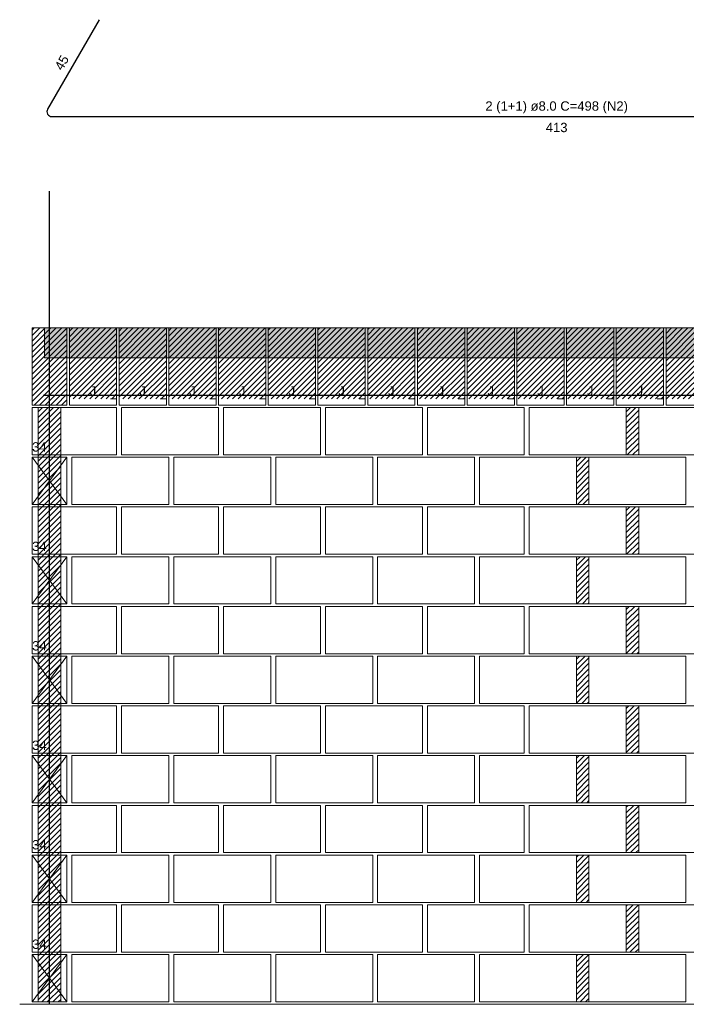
# Model space of a CAD drawing. Header units: millimetres. Extents: x 337 to 624, y -381 to -65.
# Tile 100 of 139: x 371 to 381, y -111 to -95. Entities that reach past the tile are written whole.
import ezdxf

# ---------------------------------------------------------------- set-up
doc = ezdxf.new("R2010")
doc.units = ezdxf.units.MM
doc.header["$MEASUREMENT"] = 0
doc.linetypes.add('DOT', pattern=[6.35, 0, -6.35])
for name, color, linetype, lineweight in [('Armadura', 7, 'Continuous', 30), ('Descrição da armadura', 7, 'Continuous', 5), ('PA-Ajustes', 8, 'Continuous', 5), ('PA-Graute', 8, 'Continuous', 0), ('PA-Lajes', 7, 'Continuous', 13), ('PA-Piso', 7, 'Continuous', 20), ('PE-Contrafiamento L', 1, 'Continuous', 13), ('PE-Contrafiamento T', 1, 'Continuous', 5), ('PE-Inteiro', 7, 'Continuous', 5), ('PE-Meio canaleta J alto', 5, 'Continuous', 5), ('Textos armaduras', 7, 'Continuous', 5)]:
    doc.layers.add(name, color=color, linetype=linetype, lineweight=lineweight)
doc.styles.add('Arial', font='arial.ttf')
pattern_1 = [(45, (399.4423, -272.3229), (-0.044194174, 0.044194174), [])]

msp = doc.modelspace()

# ---------------------------------------------------------------- hatches: boundary and pattern name
at = {"layer": 'PA-Ajustes', "linetype": 'Continuous'}
h = msp.add_hatch(dxfattribs=at)
h.set_pattern_fill('ANSI31', color=8, scale=0.5, style=0)
h.set_pattern_definition(pattern_1)
h.paths.add_polyline_path([(370.7823, -100.2177), (371.3423, -100.2177), (371.3423, -101.4577), (370.7823, -101.4577)])
h = msp.add_hatch(dxfattribs=at)
h.set_pattern_fill('ANSI31', color=8, scale=0.5, style=0)
h.set_pattern_definition(pattern_1)
h.paths.add_polyline_path([(380.3423, -101.4977), (380.3423, -102.2577), (380.5427, -102.2577), (380.5427, -101.4977)])
h = msp.add_hatch(dxfattribs=at)
h.set_pattern_fill('ANSI31', color=8, scale=0.5, style=0)
h.set_pattern_definition(pattern_1)
h.paths.add_polyline_path([(379.5423, -102.2977), (379.5423, -103.0577), (379.7427, -103.0577), (379.7427, -102.2977)])
h = msp.add_hatch(dxfattribs=at)
h.set_pattern_fill('ANSI31', color=8, scale=0.5, style=0)
h.set_pattern_definition(pattern_1)
h.paths.add_polyline_path([(380.3423, -103.0977), (380.3423, -103.8577), (380.5427, -103.8577), (380.5427, -103.0977)])
h = msp.add_hatch(dxfattribs=at)
h.set_pattern_fill('ANSI31', color=8, scale=0.5, style=0)
h.set_pattern_definition(pattern_1)
h.paths.add_polyline_path([(379.5423, -103.8977), (379.5423, -104.6577), (379.7427, -104.6577), (379.7427, -103.8977)])
h = msp.add_hatch(dxfattribs=at)
h.set_pattern_fill('ANSI31', color=8, scale=0.5, style=0)
h.set_pattern_definition(pattern_1)
h.paths.add_polyline_path([(380.3423, -104.6977), (380.3423, -105.4577), (380.5427, -105.4577), (380.5427, -104.6977)])
h = msp.add_hatch(dxfattribs=at)
h.set_pattern_fill('ANSI31', color=8, scale=0.5, style=0)
h.set_pattern_definition(pattern_1)
h.paths.add_polyline_path([(379.5423, -105.4977), (379.5423, -106.2577), (379.7427, -106.2577), (379.7427, -105.4977)])
h = msp.add_hatch(dxfattribs=at)
h.set_pattern_fill('ANSI31', color=8, scale=0.5, style=0)
h.set_pattern_definition(pattern_1)
h.paths.add_polyline_path([(380.3423, -106.2977), (380.3423, -107.0577), (380.5427, -107.0577), (380.5427, -106.2977)])
h = msp.add_hatch(dxfattribs=at)
h.set_pattern_fill('ANSI31', color=8, scale=0.5, style=0)
h.set_pattern_definition(pattern_1)
h.paths.add_polyline_path([(379.5423, -107.0977), (379.5423, -107.8577), (379.7427, -107.8577), (379.7427, -107.0977)])
h = msp.add_hatch(dxfattribs=at)
h.set_pattern_fill('ANSI31', color=8, scale=0.5, style=0)
h.set_pattern_definition(pattern_1)
h.paths.add_polyline_path([(380.3423, -107.8977), (380.3423, -108.6577), (380.5427, -108.6577), (380.5427, -107.8977)])
h = msp.add_hatch(dxfattribs=at)
h.set_pattern_fill('ANSI31', color=8, scale=0.5, style=0)
h.set_pattern_definition(pattern_1)
h.paths.add_polyline_path([(379.5423, -108.6977), (379.5423, -109.4577), (379.7427, -109.4577), (379.7427, -108.6977)])
h = msp.add_hatch(dxfattribs=at)
h.set_pattern_fill('ANSI31', color=8, scale=0.5, style=0)
h.set_pattern_definition(pattern_1)
h.paths.add_polyline_path([(380.3423, -109.4977), (380.3423, -110.2577), (380.5427, -110.2577), (380.5427, -109.4977)])
h = msp.add_hatch(dxfattribs=at)
h.set_pattern_fill('ANSI31', color=8, scale=0.5, style=0)
h.set_pattern_definition(pattern_1)
h.paths.add_polyline_path([(379.5423, -110.2977), (379.5423, -111.0577), (379.7427, -111.0577), (379.7427, -110.2977)])
at = {"layer": 'PA-Graute', "linetype": 'Continuous'}
h = msp.add_hatch(dxfattribs=at)
h.set_pattern_fill('ANSI31', color=8, scale=0.5, style=0)
h.set_pattern_definition(pattern_1)
h.paths.add_polyline_path([(371.3823, -100.2177), (372.1423, -100.2177), (372.1423, -101.3577), (371.3823, -101.3577)])
h = msp.add_hatch(dxfattribs=at)
h.set_pattern_fill('ANSI31', color=8, scale=0.5, style=0)
h.set_pattern_definition(pattern_1)
h.paths.add_polyline_path([(372.1823, -100.2177), (372.9423, -100.2177), (372.9423, -101.3577), (372.1823, -101.3577)])
h = msp.add_hatch(dxfattribs=at)
h.set_pattern_fill('ANSI31', color=8, scale=0.5, style=0)
h.set_pattern_definition(pattern_1)
h.paths.add_polyline_path([(372.9823, -100.2177), (373.7423, -100.2177), (373.7423, -101.3577), (372.9823, -101.3577)])
h = msp.add_hatch(dxfattribs=at)
h.set_pattern_fill('ANSI31', color=8, scale=0.5, style=0)
h.set_pattern_definition(pattern_1)
h.paths.add_polyline_path([(373.7823, -100.2177), (374.5423, -100.2177), (374.5423, -101.3577), (373.7823, -101.3577)])
h = msp.add_hatch(dxfattribs=at)
h.set_pattern_fill('ANSI31', color=8, scale=0.5, style=0)
h.set_pattern_definition(pattern_1)
h.paths.add_polyline_path([(374.5823, -100.2177), (375.3423, -100.2177), (375.3423, -101.3577), (374.5823, -101.3577)])
h = msp.add_hatch(dxfattribs=at)
h.set_pattern_fill('ANSI31', color=8, scale=0.5, style=0)
h.set_pattern_definition(pattern_1)
h.paths.add_polyline_path([(375.3823, -100.2177), (376.1423, -100.2177), (376.1423, -101.3577), (375.3823, -101.3577)])
h = msp.add_hatch(dxfattribs=at)
h.set_pattern_fill('ANSI31', color=8, scale=0.5, style=0)
h.set_pattern_definition(pattern_1)
h.paths.add_polyline_path([(376.1823, -100.2177), (376.9423, -100.2177), (376.9423, -101.3577), (376.1823, -101.3577)])
h = msp.add_hatch(dxfattribs=at)
h.set_pattern_fill('ANSI31', color=8, scale=0.5, style=0)
h.set_pattern_definition(pattern_1)
h.paths.add_polyline_path([(376.9823, -100.2177), (377.7423, -100.2177), (377.7423, -101.3577), (376.9823, -101.3577)])
h = msp.add_hatch(dxfattribs=at)
h.set_pattern_fill('ANSI31', color=8, scale=0.5, style=0)
h.set_pattern_definition(pattern_1)
h.paths.add_polyline_path([(377.7823, -100.2177), (378.5423, -100.2177), (378.5423, -101.3577), (377.7823, -101.3577)])
h = msp.add_hatch(dxfattribs=at)
h.set_pattern_fill('ANSI31', color=8, scale=0.5, style=0)
h.set_pattern_definition(pattern_1)
h.paths.add_polyline_path([(378.5823, -100.2177), (379.3423, -100.2177), (379.3423, -101.3577), (378.5823, -101.3577)])
h = msp.add_hatch(dxfattribs=at)
h.set_pattern_fill('ANSI31', color=8, scale=0.5, style=0)
h.set_pattern_definition(pattern_1)
h.paths.add_polyline_path([(379.3823, -100.2177), (380.1423, -100.2177), (380.1423, -101.3577), (379.3823, -101.3577)])
h = msp.add_hatch(dxfattribs=at)
h.set_pattern_fill('ANSI31', color=8, scale=0.5, style=0)
h.set_pattern_definition(pattern_1)
h.paths.add_polyline_path([(380.1823, -100.2177), (380.9423, -100.2177), (380.9423, -101.3577), (380.1823, -101.3577)])
h = msp.add_hatch(dxfattribs=at)
h.set_pattern_fill('ANSI31', color=8, scale=0.5, style=0)
h.set_pattern_definition(pattern_1)
h.paths.add_polyline_path([(380.9823, -100.2177), (381.7423, -100.2177), (381.7423, -101.3577), (380.9823, -101.3577)])
h = msp.add_hatch(dxfattribs=at)
h.set_pattern_fill('ANSI31', color=8, scale=0.5, style=0)
h.set_pattern_definition(pattern_1)
h.paths.add_polyline_path([(370.8823, -101.4977), (371.2423, -101.4977), (371.2423, -111.0577), (370.8823, -111.0577)])
at = {"layer": 'PA-Lajes', "linetype": 'Continuous'}
h = msp.add_hatch(dxfattribs=at)
h.set_pattern_fill('AR-CONC', scale=0.05, style=0)
h.set_pattern_definition([(50, (399.4423, -272.3229), (0.3586301, -0.03137607), [0.0375, -0.4125]), (355, (399.4423, -272.3229), (-0.0693757, 0.3760961), [0.03, -0.33]), (100.4514, (399.4722, -272.3255), (0.2892547, 0.3447198), [0.0318701, -0.35057106]), (46.1842, (399.4423, -272.2229), (0.5336205, -0.0827595), [0.05625, -0.61875]), (96.6356, (399.48677, -272.2298), (0.4673314, 0.487059), [0.0478051, -0.5258565]), (351.1842, (399.4423, -272.2229), (0.467331, 0.4870593), [0.045, -0.495]), (21, (399.4923, -272.2479), (0.29845353, -0.20130945), [0.0375, -0.4125]), (326, (399.4923, -272.2479), (0.1216577, 0.362575), [0.03, -0.33]), (71.4514, (399.51717, -272.26468), (0.4201113, 0.16126525), [0.0318701, -0.35057106]), (37.5, (399.4423, -272.3229), (0.00607993, 0.16644693), [0, -0.326, 0, -0.335, 0, -0.33125]), (7.5, (399.4423, -272.3229), (0.13153477, 0.19720586), [0, -0.191, 0, -0.3185, 0, -0.12625]), (327.5, (399.3308, -272.3229), (0.26691122, -0.01127744), [0, -0.125, 0, -0.39, 0, -0.5175]), (317.5, (399.2808, -272.3229), (0.2915931, 0.0500525), [0, -0.1625, 0, -0.259, 0, -0.3675])])
h.paths.add_polyline_path([(370.9823, -100.6977), (387.4627, -100.6977), (387.4627, -100.2177), (370.9823, -100.2177)])

# ---------------------------------------------------------------- linework, layer by layer
at = {"layer": 'Armadura'}
for p, q in [((371.8623, -95.2589), (371.0316, -96.6977)), ((371.1009, -96.8177), (387.4365, -96.8177)), ((370.9623, -101.2977), (387.4827, -101.2977))]:
    msp.add_line(p, q, dxfattribs=at)
msp.add_lwpolyline([(371.0623, -111.0977), (371.0623, -98.0177)], dxfattribs=at)
msp.add_arc((371.1009, -96.7377), 0.08, 150, 270, dxfattribs=at)
at = {"layer": 'PA-Ajustes', "linetype": 'Continuous'}
for points in [[(370.7823, -100.2177), (371.3423, -100.2177), (371.3423, -101.4577), (370.7823, -101.4577)], [(380.3423, -101.4977), (380.3423, -102.2577), (380.5427, -102.2577), (380.5427, -101.4977)], [(379.5423, -102.2977), (379.5423, -103.0577), (379.7427, -103.0577), (379.7427, -102.2977)], [(380.3423, -103.0977), (380.3423, -103.8577), (380.5427, -103.8577), (380.5427, -103.0977)], [(379.5423, -103.8977), (379.5423, -104.6577), (379.7427, -104.6577), (379.7427, -103.8977)], [(380.3423, -104.6977), (380.3423, -105.4577), (380.5427, -105.4577), (380.5427, -104.6977)], [(379.5423, -105.4977), (379.5423, -106.2577), (379.7427, -106.2577), (379.7427, -105.4977)], [(380.3423, -106.2977), (380.3423, -107.0577), (380.5427, -107.0577), (380.5427, -106.2977)], [(379.5423, -107.0977), (379.5423, -107.8577), (379.7427, -107.8577), (379.7427, -107.0977)], [(380.3423, -107.8977), (380.3423, -108.6577), (380.5427, -108.6577), (380.5427, -107.8977)], [(379.5423, -108.6977), (379.5423, -109.4577), (379.7427, -109.4577), (379.7427, -108.6977)], [(380.3423, -109.4977), (380.3423, -110.2577), (380.5427, -110.2577), (380.5427, -109.4977)], [(379.5423, -110.2977), (379.5423, -111.0577), (379.7427, -111.0577), (379.7427, -110.2977)]]:
    msp.add_lwpolyline(points, close=True, dxfattribs=at)
at = {"layer": 'PA-Graute', "color": 8, "linetype": 'Continuous'}
msp.add_lwpolyline([(370.8823, -101.4977), (371.2423, -101.4977), (371.2423, -111.0577), (370.8823, -111.0577)], close=True, dxfattribs=at)
at = {"layer": 'PA-Lajes'}
msp.add_lwpolyline([(370.9823, -100.6977), (387.4627, -100.6977), (387.4627, -100.2177), (370.9823, -100.2177)], close=True, dxfattribs=at)
at = {"layer": 'PA-Piso'}
msp.add_line((370.5823, -111.0977), (388.4227, -111.0977), dxfattribs=at)
at = {"layer": 'PE-Contrafiamento L', "linetype": 'Continuous'}
for p, q in [((370.7823, -101.4977), (372.1423, -101.4977)), ((370.7823, -102.2577), (370.7823, -101.4977)), ((372.1423, -101.4977), (372.1423, -102.2577)), ((372.1423, -102.2577), (370.7823, -102.2577)), ((370.7823, -103.0977), (372.1423, -103.0977)), ((370.7823, -103.8577), (370.7823, -103.0977)), ((372.1423, -103.0977), (372.1423, -103.8577)), ((372.1423, -103.8577), (370.7823, -103.8577)), ((370.7823, -104.6977), (372.1423, -104.6977)), ((370.7823, -105.4577), (370.7823, -104.6977)), ((372.1423, -104.6977), (372.1423, -105.4577)), ((372.1423, -105.4577), (370.7823, -105.4577)), ((370.7823, -106.2977), (372.1423, -106.2977)), ((370.7823, -107.0577), (370.7823, -106.2977)), ((372.1423, -106.2977), (372.1423, -107.0577)), ((372.1423, -107.0577), (370.7823, -107.0577)), ((370.7823, -107.8977), (372.1423, -107.8977)), ((370.7823, -108.6577), (370.7823, -107.8977)), ((372.1423, -107.8977), (372.1423, -108.6577)), ((372.1423, -108.6577), (370.7823, -108.6577)), ((370.7823, -109.4977), (372.1423, -109.4977)), ((370.7823, -110.2577), (370.7823, -109.4977)), ((372.1423, -109.4977), (372.1423, -110.2577)), ((372.1423, -110.2577), (370.7823, -110.2577))]:
    msp.add_line(p, q, dxfattribs=at)
at = {"layer": 'PE-Contrafiamento T', "linetype": 'Continuous'}
for p, q in [((370.7823, -103.0577), (370.7823, -102.2977)), ((370.7823, -102.2977), (371.3423, -102.2977)), ((371.3423, -102.2977), (370.7823, -103.0577)), ((371.3423, -103.0577), (370.7823, -102.2977)), ((370.7823, -102.2977), (371.3423, -102.2977)), ((371.3423, -102.2977), (371.3423, -103.0577)), ((371.3423, -103.0577), (370.7823, -103.0577)), ((370.7823, -103.0577), (371.3423, -103.0577)), ((370.7823, -104.6577), (370.7823, -103.8977)), ((370.7823, -103.8977), (371.3423, -103.8977)), ((371.3423, -103.8977), (370.7823, -104.6577)), ((371.3423, -104.6577), (370.7823, -103.8977)), ((370.7823, -103.8977), (371.3423, -103.8977)), ((371.3423, -103.8977), (371.3423, -104.6577)), ((371.3423, -104.6577), (370.7823, -104.6577)), ((370.7823, -104.6577), (371.3423, -104.6577)), ((370.7823, -106.2577), (370.7823, -105.4977)), ((370.7823, -105.4977), (371.3423, -105.4977)), ((371.3423, -105.4977), (370.7823, -106.2577)), ((371.3423, -106.2577), (370.7823, -105.4977)), ((370.7823, -105.4977), (371.3423, -105.4977)), ((371.3423, -105.4977), (371.3423, -106.2577)), ((371.3423, -106.2577), (370.7823, -106.2577)), ((370.7823, -106.2577), (371.3423, -106.2577)), ((370.7823, -107.8577), (370.7823, -107.0977)), ((370.7823, -107.0977), (371.3423, -107.0977)), ((371.3423, -107.0977), (370.7823, -107.8577)), ((371.3423, -107.8577), (370.7823, -107.0977)), ((370.7823, -107.0977), (371.3423, -107.0977)), ((371.3423, -107.0977), (371.3423, -107.8577)), ((371.3423, -107.8577), (370.7823, -107.8577)), ((370.7823, -107.8577), (371.3423, -107.8577)), ((370.7823, -109.4577), (370.7823, -108.6977)), ((370.7823, -108.6977), (371.3423, -108.6977)), ((371.3423, -108.6977), (370.7823, -109.4577)), ((371.3423, -109.4577), (370.7823, -108.6977)), ((370.7823, -108.6977), (371.3423, -108.6977)), ((371.3423, -108.6977), (371.3423, -109.4577)), ((371.3423, -109.4577), (370.7823, -109.4577)), ((370.7823, -109.4577), (371.3423, -109.4577)), ((370.7823, -111.0577), (370.7823, -110.2977)), ((370.7823, -110.2977), (371.3423, -110.2977)), ((371.3423, -110.2977), (370.7823, -111.0577)), ((371.3423, -111.0577), (370.7823, -110.2977)), ((370.7823, -110.2977), (371.3423, -110.2977)), ((371.3423, -110.2977), (371.3423, -111.0577)), ((371.3423, -111.0577), (370.7823, -111.0577)), ((370.7823, -111.0577), (371.3423, -111.0577))]:
    msp.add_line(p, q, dxfattribs=at)
at = {"layer": 'PE-Inteiro', "linetype": 'Continuous'}
for p, q in [((372.2223, -101.4977), (373.7823, -101.4977)), ((372.2223, -102.2577), (372.2223, -101.4977)), ((373.7823, -101.4977), (373.7823, -102.2577)), ((373.8623, -101.4977), (375.4223, -101.4977)), ((373.8623, -102.2577), (373.8623, -101.4977)), ((375.4223, -101.4977), (375.4223, -102.2577)), ((375.5023, -101.4977), (377.0623, -101.4977)), ((375.5023, -102.2577), (375.5023, -101.4977)), ((377.0623, -101.4977), (377.0623, -102.2577)), ((377.1423, -101.4977), (378.7023, -101.4977)), ((377.1423, -102.2577), (377.1423, -101.4977)), ((378.7023, -101.4977), (378.7023, -102.2577)), ((378.7823, -101.4977), (380.3423, -101.4977)), ((378.7823, -102.2577), (378.7823, -101.4977)), ((380.3423, -101.4977), (380.3423, -102.2577)), ((380.5427, -101.4977), (382.1027, -101.4977)), ((380.5427, -102.2577), (380.5427, -101.4977)), ((371.4223, -102.2977), (372.9823, -102.2977)), ((371.4223, -103.0577), (371.4223, -102.2977)), ((373.7823, -102.2577), (372.2223, -102.2577)), ((372.9823, -102.2977), (372.9823, -103.0577)), ((373.0623, -102.2977), (374.6223, -102.2977)), ((373.0623, -103.0577), (373.0623, -102.2977)), ((375.4223, -102.2577), (373.8623, -102.2577)), ((374.6223, -102.2977), (374.6223, -103.0577)), ((374.7023, -102.2977), (376.2623, -102.2977)), ((374.7023, -103.0577), (374.7023, -102.2977)), ((377.0623, -102.2577), (375.5023, -102.2577)), ((376.2623, -102.2977), (376.2623, -103.0577)), ((376.3423, -102.2977), (377.9023, -102.2977)), ((376.3423, -103.0577), (376.3423, -102.2977)), ((378.7023, -102.2577), (377.1423, -102.2577)), ((377.9023, -102.2977), (377.9023, -103.0577)), ((377.9823, -102.2977), (379.5423, -102.2977)), ((377.9823, -103.0577), (377.9823, -102.2977)), ((380.3423, -102.2577), (378.7823, -102.2577)), ((379.5423, -102.2977), (379.5423, -103.0577)), ((379.7427, -102.2977), (381.3027, -102.2977)), ((379.7427, -103.0577), (379.7427, -102.2977)), ((382.1027, -102.2577), (380.5427, -102.2577)), ((381.3027, -102.2977), (381.3027, -103.0577)), ((372.9823, -103.0577), (371.4223, -103.0577)), ((372.2223, -103.0977), (373.7823, -103.0977)), ((372.2223, -103.8577), (372.2223, -103.0977)), ((374.6223, -103.0577), (373.0623, -103.0577)), ((373.7823, -103.0977), (373.7823, -103.8577)), ((373.8623, -103.0977), (375.4223, -103.0977)), ((373.8623, -103.8577), (373.8623, -103.0977)), ((376.2623, -103.0577), (374.7023, -103.0577)), ((375.4223, -103.0977), (375.4223, -103.8577)), ((375.5023, -103.0977), (377.0623, -103.0977)), ((375.5023, -103.8577), (375.5023, -103.0977)), ((377.9023, -103.0577), (376.3423, -103.0577)), ((377.0623, -103.0977), (377.0623, -103.8577)), ((377.1423, -103.0977), (378.7023, -103.0977)), ((377.1423, -103.8577), (377.1423, -103.0977)), ((379.5423, -103.0577), (377.9823, -103.0577)), ((378.7023, -103.0977), (378.7023, -103.8577)), ((378.7823, -103.0977), (380.3423, -103.0977)), ((378.7823, -103.8577), (378.7823, -103.0977)), ((381.3027, -103.0577), (379.7427, -103.0577)), ((380.3423, -103.0977), (380.3423, -103.8577)), ((380.5427, -103.0977), (382.1027, -103.0977)), ((380.5427, -103.8577), (380.5427, -103.0977)), ((371.4223, -103.8977), (372.9823, -103.8977)), ((371.4223, -104.6577), (371.4223, -103.8977)), ((373.7823, -103.8577), (372.2223, -103.8577)), ((372.9823, -103.8977), (372.9823, -104.6577)), ((373.0623, -103.8977), (374.6223, -103.8977)), ((373.0623, -104.6577), (373.0623, -103.8977)), ((375.4223, -103.8577), (373.8623, -103.8577)), ((374.6223, -103.8977), (374.6223, -104.6577)), ((374.7023, -103.8977), (376.2623, -103.8977)), ((374.7023, -104.6577), (374.7023, -103.8977)), ((377.0623, -103.8577), (375.5023, -103.8577)), ((376.2623, -103.8977), (376.2623, -104.6577)), ((376.3423, -103.8977), (377.9023, -103.8977)), ((376.3423, -104.6577), (376.3423, -103.8977)), ((378.7023, -103.8577), (377.1423, -103.8577)), ((377.9023, -103.8977), (377.9023, -104.6577)), ((377.9823, -103.8977), (379.5423, -103.8977)), ((377.9823, -104.6577), (377.9823, -103.8977)), ((380.3423, -103.8577), (378.7823, -103.8577)), ((379.5423, -103.8977), (379.5423, -104.6577)), ((379.7427, -103.8977), (381.3027, -103.8977)), ((379.7427, -104.6577), (379.7427, -103.8977)), ((382.1027, -103.8577), (380.5427, -103.8577)), ((381.3027, -103.8977), (381.3027, -104.6577)), ((372.9823, -104.6577), (371.4223, -104.6577)), ((374.6223, -104.6577), (373.0623, -104.6577)), ((376.2623, -104.6577), (374.7023, -104.6577)), ((377.9023, -104.6577), (376.3423, -104.6577)), ((379.5423, -104.6577), (377.9823, -104.6577)), ((381.3027, -104.6577), (379.7427, -104.6577)), ((372.2223, -104.6977), (373.7823, -104.6977)), ((372.2223, -105.4577), (372.2223, -104.6977)), ((373.7823, -104.6977), (373.7823, -105.4577)), ((373.8623, -104.6977), (375.4223, -104.6977)), ((373.8623, -105.4577), (373.8623, -104.6977)), ((375.4223, -104.6977), (375.4223, -105.4577)), ((375.5023, -104.6977), (377.0623, -104.6977)), ((375.5023, -105.4577), (375.5023, -104.6977)), ((377.0623, -104.6977), (377.0623, -105.4577)), ((377.1423, -104.6977), (378.7023, -104.6977)), ((377.1423, -105.4577), (377.1423, -104.6977)), ((378.7023, -104.6977), (378.7023, -105.4577)), ((378.7823, -104.6977), (380.3423, -104.6977)), ((378.7823, -105.4577), (378.7823, -104.6977)), ((380.3423, -104.6977), (380.3423, -105.4577)), ((380.5427, -104.6977), (382.1027, -104.6977)), ((380.5427, -105.4577), (380.5427, -104.6977)), ((373.7823, -105.4577), (372.2223, -105.4577)), ((375.4223, -105.4577), (373.8623, -105.4577)), ((377.0623, -105.4577), (375.5023, -105.4577)), ((378.7023, -105.4577), (377.1423, -105.4577)), ((380.3423, -105.4577), (378.7823, -105.4577)), ((382.1027, -105.4577), (380.5427, -105.4577)), ((371.4223, -105.4977), (372.9823, -105.4977)), ((371.4223, -106.2577), (371.4223, -105.4977)), ((372.9823, -105.4977), (372.9823, -106.2577)), ((373.0623, -105.4977), (374.6223, -105.4977)), ((373.0623, -106.2577), (373.0623, -105.4977)), ((374.6223, -105.4977), (374.6223, -106.2577)), ((374.7023, -105.4977), (376.2623, -105.4977)), ((374.7023, -106.2577), (374.7023, -105.4977)), ((376.2623, -105.4977), (376.2623, -106.2577)), ((376.3423, -105.4977), (377.9023, -105.4977)), ((376.3423, -106.2577), (376.3423, -105.4977)), ((377.9023, -105.4977), (377.9023, -106.2577)), ((377.9823, -105.4977), (379.5423, -105.4977)), ((377.9823, -106.2577), (377.9823, -105.4977)), ((379.5423, -105.4977), (379.5423, -106.2577)), ((379.7427, -105.4977), (381.3027, -105.4977)), ((379.7427, -106.2577), (379.7427, -105.4977)), ((381.3027, -105.4977), (381.3027, -106.2577)), ((372.9823, -106.2577), (371.4223, -106.2577)), ((374.6223, -106.2577), (373.0623, -106.2577)), ((376.2623, -106.2577), (374.7023, -106.2577)), ((377.9023, -106.2577), (376.3423, -106.2577)), ((379.5423, -106.2577), (377.9823, -106.2577)), ((381.3027, -106.2577), (379.7427, -106.2577)), ((372.2223, -106.2977), (373.7823, -106.2977)), ((372.2223, -107.0577), (372.2223, -106.2977)), ((373.7823, -106.2977), (373.7823, -107.0577)), ((373.8623, -106.2977), (375.4223, -106.2977)), ((373.8623, -107.0577), (373.8623, -106.2977)), ((375.4223, -106.2977), (375.4223, -107.0577)), ((375.5023, -106.2977), (377.0623, -106.2977)), ((375.5023, -107.0577), (375.5023, -106.2977)), ((377.0623, -106.2977), (377.0623, -107.0577)), ((377.1423, -106.2977), (378.7023, -106.2977)), ((377.1423, -107.0577), (377.1423, -106.2977)), ((378.7023, -106.2977), (378.7023, -107.0577)), ((378.7823, -106.2977), (380.3423, -106.2977)), ((378.7823, -107.0577), (378.7823, -106.2977)), ((380.3423, -106.2977), (380.3423, -107.0577)), ((380.5427, -106.2977), (382.1027, -106.2977)), ((380.5427, -107.0577), (380.5427, -106.2977)), ((373.7823, -107.0577), (372.2223, -107.0577)), ((375.4223, -107.0577), (373.8623, -107.0577)), ((377.0623, -107.0577), (375.5023, -107.0577)), ((378.7023, -107.0577), (377.1423, -107.0577)), ((380.3423, -107.0577), (378.7823, -107.0577)), ((382.1027, -107.0577), (380.5427, -107.0577)), ((371.4223, -107.0977), (372.9823, -107.0977)), ((371.4223, -107.8577), (371.4223, -107.0977)), ((372.9823, -107.0977), (372.9823, -107.8577)), ((373.0623, -107.0977), (374.6223, -107.0977)), ((373.0623, -107.8577), (373.0623, -107.0977)), ((374.6223, -107.0977), (374.6223, -107.8577)), ((374.7023, -107.0977), (376.2623, -107.0977)), ((374.7023, -107.8577), (374.7023, -107.0977)), ((376.2623, -107.0977), (376.2623, -107.8577)), ((376.3423, -107.0977), (377.9023, -107.0977)), ((376.3423, -107.8577), (376.3423, -107.0977)), ((377.9023, -107.0977), (377.9023, -107.8577)), ((377.9823, -107.0977), (379.5423, -107.0977)), ((377.9823, -107.8577), (377.9823, -107.0977)), ((379.5423, -107.0977), (379.5423, -107.8577)), ((379.7427, -107.0977), (381.3027, -107.0977)), ((379.7427, -107.8577), (379.7427, -107.0977)), ((381.3027, -107.0977), (381.3027, -107.8577)), ((372.9823, -107.8577), (371.4223, -107.8577)), ((374.6223, -107.8577), (373.0623, -107.8577)), ((376.2623, -107.8577), (374.7023, -107.8577)), ((377.9023, -107.8577), (376.3423, -107.8577)), ((379.5423, -107.8577), (377.9823, -107.8577)), ((381.3027, -107.8577), (379.7427, -107.8577)), ((372.2223, -107.8977), (373.7823, -107.8977)), ((372.2223, -108.6577), (372.2223, -107.8977)), ((373.7823, -107.8977), (373.7823, -108.6577)), ((373.8623, -107.8977), (375.4223, -107.8977)), ((373.8623, -108.6577), (373.8623, -107.8977)), ((375.4223, -107.8977), (375.4223, -108.6577)), ((375.5023, -107.8977), (377.0623, -107.8977)), ((375.5023, -108.6577), (375.5023, -107.8977)), ((377.0623, -107.8977), (377.0623, -108.6577)), ((377.1423, -107.8977), (378.7023, -107.8977)), ((377.1423, -108.6577), (377.1423, -107.8977)), ((378.7023, -107.8977), (378.7023, -108.6577)), ((378.7823, -107.8977), (380.3423, -107.8977)), ((378.7823, -108.6577), (378.7823, -107.8977)), ((380.3423, -107.8977), (380.3423, -108.6577)), ((380.5427, -107.8977), (382.1027, -107.8977)), ((380.5427, -108.6577), (380.5427, -107.8977)), ((371.4223, -108.6977), (372.9823, -108.6977)), ((371.4223, -109.4577), (371.4223, -108.6977)), ((373.7823, -108.6577), (372.2223, -108.6577)), ((372.9823, -108.6977), (372.9823, -109.4577)), ((373.0623, -108.6977), (374.6223, -108.6977)), ((373.0623, -109.4577), (373.0623, -108.6977)), ((375.4223, -108.6577), (373.8623, -108.6577)), ((374.6223, -108.6977), (374.6223, -109.4577)), ((374.7023, -108.6977), (376.2623, -108.6977)), ((374.7023, -109.4577), (374.7023, -108.6977)), ((377.0623, -108.6577), (375.5023, -108.6577)), ((376.2623, -108.6977), (376.2623, -109.4577)), ((376.3423, -108.6977), (377.9023, -108.6977)), ((376.3423, -109.4577), (376.3423, -108.6977)), ((378.7023, -108.6577), (377.1423, -108.6577)), ((377.9023, -108.6977), (377.9023, -109.4577)), ((377.9823, -108.6977), (379.5423, -108.6977)), ((377.9823, -109.4577), (377.9823, -108.6977)), ((380.3423, -108.6577), (378.7823, -108.6577)), ((379.5423, -108.6977), (379.5423, -109.4577)), ((379.7427, -108.6977), (381.3027, -108.6977)), ((379.7427, -109.4577), (379.7427, -108.6977)), ((382.1027, -108.6577), (380.5427, -108.6577)), ((381.3027, -108.6977), (381.3027, -109.4577)), ((372.9823, -109.4577), (371.4223, -109.4577)), ((372.2223, -109.4977), (373.7823, -109.4977)), ((372.2223, -110.2577), (372.2223, -109.4977)), ((374.6223, -109.4577), (373.0623, -109.4577)), ((373.7823, -109.4977), (373.7823, -110.2577)), ((373.8623, -109.4977), (375.4223, -109.4977)), ((373.8623, -110.2577), (373.8623, -109.4977)), ((376.2623, -109.4577), (374.7023, -109.4577)), ((375.4223, -109.4977), (375.4223, -110.2577)), ((375.5023, -109.4977), (377.0623, -109.4977)), ((375.5023, -110.2577), (375.5023, -109.4977)), ((377.9023, -109.4577), (376.3423, -109.4577)), ((377.0623, -109.4977), (377.0623, -110.2577)), ((377.1423, -109.4977), (378.7023, -109.4977)), ((377.1423, -110.2577), (377.1423, -109.4977)), ((379.5423, -109.4577), (377.9823, -109.4577)), ((378.7023, -109.4977), (378.7023, -110.2577)), ((378.7823, -109.4977), (380.3423, -109.4977)), ((378.7823, -110.2577), (378.7823, -109.4977)), ((381.3027, -109.4577), (379.7427, -109.4577)), ((380.3423, -109.4977), (380.3423, -110.2577)), ((380.5427, -109.4977), (382.1027, -109.4977)), ((380.5427, -110.2577), (380.5427, -109.4977)), ((371.4223, -110.2977), (372.9823, -110.2977)), ((371.4223, -111.0577), (371.4223, -110.2977)), ((373.7823, -110.2577), (372.2223, -110.2577)), ((372.9823, -110.2977), (372.9823, -111.0577)), ((373.0623, -110.2977), (374.6223, -110.2977)), ((373.0623, -111.0577), (373.0623, -110.2977)), ((375.4223, -110.2577), (373.8623, -110.2577)), ((374.6223, -110.2977), (374.6223, -111.0577)), ((374.7023, -110.2977), (376.2623, -110.2977)), ((374.7023, -111.0577), (374.7023, -110.2977)), ((377.0623, -110.2577), (375.5023, -110.2577)), ((376.2623, -110.2977), (376.2623, -111.0577)), ((376.3423, -110.2977), (377.9023, -110.2977)), ((376.3423, -111.0577), (376.3423, -110.2977)), ((378.7023, -110.2577), (377.1423, -110.2577)), ((377.9023, -110.2977), (377.9023, -111.0577)), ((377.9823, -110.2977), (379.5423, -110.2977)), ((377.9823, -111.0577), (377.9823, -110.2977)), ((380.3423, -110.2577), (378.7823, -110.2577)), ((379.5423, -110.2977), (379.5423, -111.0577)), ((379.7427, -110.2977), (381.3027, -110.2977)), ((379.7427, -111.0577), (379.7427, -110.2977)), ((382.1027, -110.2577), (380.5427, -110.2577)), ((381.3027, -110.2977), (381.3027, -111.0577)), ((372.9823, -111.0577), (371.4223, -111.0577)), ((374.6223, -111.0577), (373.0623, -111.0577)), ((376.2623, -111.0577), (374.7023, -111.0577)), ((377.9023, -111.0577), (376.3423, -111.0577)), ((379.5423, -111.0577), (377.9823, -111.0577)), ((381.3027, -111.0577), (379.7427, -111.0577))]:
    msp.add_line(p, q, dxfattribs=at)
at = {"layer": 'PE-Meio canaleta J alto', "linetype": 'Continuous'}
for p, q in [((371.3823, -100.2177), (372.1423, -100.2177)), ((371.3823, -101.4577), (371.3823, -100.2177)), ((372.1423, -100.2177), (372.1423, -101.4577)), ((372.1823, -100.2177), (372.9423, -100.2177)), ((372.1823, -101.4577), (372.1823, -100.2177)), ((372.9423, -100.2177), (372.9423, -101.4577)), ((372.9823, -100.2177), (373.7423, -100.2177)), ((372.9823, -101.4577), (372.9823, -100.2177)), ((373.7423, -100.2177), (373.7423, -101.4577)), ((373.7823, -100.2177), (374.5423, -100.2177)), ((373.7823, -101.4577), (373.7823, -100.2177)), ((374.5423, -100.2177), (374.5423, -101.4577)), ((374.5823, -100.2177), (375.3423, -100.2177)), ((374.5823, -101.4577), (374.5823, -100.2177)), ((375.3423, -100.2177), (375.3423, -101.4577)), ((375.3823, -100.2177), (376.1423, -100.2177)), ((375.3823, -101.4577), (375.3823, -100.2177)), ((376.1423, -100.2177), (376.1423, -101.4577)), ((376.1823, -100.2177), (376.9423, -100.2177)), ((376.1823, -101.4577), (376.1823, -100.2177)), ((376.9423, -100.2177), (376.9423, -101.4577)), ((376.9823, -100.2177), (377.7423, -100.2177)), ((376.9823, -101.4577), (376.9823, -100.2177)), ((377.7423, -100.2177), (377.7423, -101.4577)), ((377.7823, -100.2177), (378.5423, -100.2177)), ((377.7823, -101.4577), (377.7823, -100.2177)), ((378.5423, -100.2177), (378.5423, -101.4577)), ((378.5823, -100.2177), (379.3423, -100.2177)), ((378.5823, -101.4577), (378.5823, -100.2177)), ((379.3423, -100.2177), (379.3423, -101.4577)), ((379.3823, -100.2177), (380.1423, -100.2177)), ((379.3823, -101.4577), (379.3823, -100.2177)), ((380.1423, -100.2177), (380.1423, -101.4577)), ((380.1823, -100.2177), (380.9423, -100.2177)), ((380.1823, -101.4577), (380.1823, -100.2177)), ((380.9423, -100.2177), (380.9423, -101.4577)), ((380.9823, -100.2177), (381.7423, -100.2177)), ((380.9823, -101.4577), (380.9823, -100.2177)), ((372.1423, -101.4577), (371.3823, -101.4577)), ((372.9423, -101.4577), (372.1823, -101.4577)), ((373.7423, -101.4577), (372.9823, -101.4577)), ((374.5423, -101.4577), (373.7823, -101.4577)), ((375.3423, -101.4577), (374.5823, -101.4577)), ((376.1423, -101.4577), (375.3823, -101.4577)), ((376.9423, -101.4577), (376.1823, -101.4577)), ((377.7423, -101.4577), (376.9823, -101.4577)), ((378.5423, -101.4577), (377.7823, -101.4577)), ((379.3423, -101.4577), (378.5823, -101.4577)), ((380.1423, -101.4577), (379.3823, -101.4577)), ((380.9423, -101.4577), (380.1823, -101.4577)), ((381.7423, -101.4577), (380.9823, -101.4577))]:
    msp.add_line(p, q, dxfattribs=at)
at = {"layer": 'PE-Meio canaleta J alto', "color": 5, "linetype": 'DOT', "lineweight": 5}
for p, q in [((371.3823, -100.2177), (372.1423, -100.2177)), ((371.3823, -101.3577), (371.3823, -100.2177)), ((372.1423, -100.2177), (372.1423, -101.3577)), ((372.1823, -100.2177), (372.9423, -100.2177)), ((372.1823, -101.3577), (372.1823, -100.2177)), ((372.9423, -100.2177), (372.9423, -101.3577)), ((372.9823, -100.2177), (373.7423, -100.2177)), ((372.9823, -101.3577), (372.9823, -100.2177)), ((373.7423, -100.2177), (373.7423, -101.3577)), ((373.7823, -100.2177), (374.5423, -100.2177)), ((373.7823, -101.3577), (373.7823, -100.2177)), ((374.5423, -100.2177), (374.5423, -101.3577)), ((374.5823, -100.2177), (375.3423, -100.2177)), ((374.5823, -101.3577), (374.5823, -100.2177)), ((375.3423, -100.2177), (375.3423, -101.3577)), ((375.3823, -100.2177), (376.1423, -100.2177)), ((375.3823, -101.3577), (375.3823, -100.2177)), ((376.1423, -100.2177), (376.1423, -101.3577)), ((376.1823, -100.2177), (376.9423, -100.2177)), ((376.1823, -101.3577), (376.1823, -100.2177)), ((376.9423, -100.2177), (376.9423, -101.3577)), ((376.9823, -100.2177), (377.7423, -100.2177)), ((376.9823, -101.3577), (376.9823, -100.2177)), ((377.7423, -100.2177), (377.7423, -101.3577)), ((377.7823, -100.2177), (378.5423, -100.2177)), ((377.7823, -101.3577), (377.7823, -100.2177)), ((378.5423, -100.2177), (378.5423, -101.3577)), ((378.5823, -100.2177), (379.3423, -100.2177)), ((378.5823, -101.3577), (378.5823, -100.2177)), ((379.3423, -100.2177), (379.3423, -101.3577)), ((379.3823, -100.2177), (380.1423, -100.2177)), ((379.3823, -101.3577), (379.3823, -100.2177)), ((380.1423, -100.2177), (380.1423, -101.3577)), ((380.1823, -100.2177), (380.9423, -100.2177)), ((380.1823, -101.3577), (380.1823, -100.2177)), ((380.9423, -100.2177), (380.9423, -101.3577)), ((380.9823, -100.2177), (381.7423, -100.2177)), ((380.9823, -101.3577), (380.9823, -100.2177)), ((372.1423, -101.3577), (371.3823, -101.3577)), ((372.9423, -101.3577), (372.1823, -101.3577)), ((373.7423, -101.3577), (372.9823, -101.3577)), ((374.5423, -101.3577), (373.7823, -101.3577)), ((375.3423, -101.3577), (374.5823, -101.3577)), ((376.1423, -101.3577), (375.3823, -101.3577)), ((376.9423, -101.3577), (376.1823, -101.3577)), ((377.7423, -101.3577), (376.9823, -101.3577)), ((378.5423, -101.3577), (377.7823, -101.3577)), ((379.3423, -101.3577), (378.5823, -101.3577)), ((380.1423, -101.3577), (379.3823, -101.3577)), ((380.9423, -101.3577), (380.1823, -101.3577)), ((381.7423, -101.3577), (380.9823, -101.3577))]:
    msp.add_line(p, q, dxfattribs=at)
at = {"layer": 'PE-Meio canaleta J alto', "linetype": 'Continuous', "lineweight": 5}
for p, q in [((372.1423, -100.6977), (371.3823, -100.6977)), ((372.9423, -100.6977), (372.1823, -100.6977)), ((373.7423, -100.6977), (372.9823, -100.6977)), ((374.5423, -100.6977), (373.7823, -100.6977)), ((375.3423, -100.6977), (374.5823, -100.6977)), ((376.1423, -100.6977), (375.3823, -100.6977)), ((376.9423, -100.6977), (376.1823, -100.6977)), ((377.7423, -100.6977), (376.9823, -100.6977)), ((378.5423, -100.6977), (377.7823, -100.6977)), ((379.3423, -100.6977), (378.5823, -100.6977)), ((380.1423, -100.6977), (379.3823, -100.6977)), ((380.9423, -100.6977), (380.1823, -100.6977)), ((381.7423, -100.6977), (380.9823, -100.6977))]:
    msp.add_line(p, q, dxfattribs=at)

# ---------------------------------------------------------------- texts
at = {"layer": 'Descrição da armadura', "insert": (379.2225, -96.7677), "char_height": 0.15, "width": 4.587805, "attachment_point": 8, "line_spacing_factor": 0.9, "style": 'Arial'}
msp.add_mtext('2 (1+1) ø8.0 C=498 (N2)', dxfattribs=at)
at = {"layer": 'PE-Contrafiamento L', "char_height": 0.15, "width": 0.467606, "attachment_point": 7, "line_spacing_factor": 0.9, "style": 'Arial'}
for insert in [(370.7827, -102.2082), (370.7827, -103.8082), (370.7827, -105.4082), (370.7827, -107.0082), (370.7827, -108.6082), (370.7827, -110.2082)]:
    msp.add_mtext('34', dxfattribs=dict(at, insert=insert))
at = {"layer": 'PE-Meio canaleta J alto', "char_height": 0.15, "width": 0.21128, "attachment_point": 8, "line_spacing_factor": 0.9, "style": 'Arial'}
for insert in [(371.7623, -101.3082), (372.5623, -101.3082), (373.3623, -101.3082), (374.1623, -101.3082), (374.9623, -101.3082), (375.7623, -101.3082), (376.5623, -101.3082), (377.3623, -101.3082), (378.1623, -101.3082), (378.9623, -101.3082), (379.7623, -101.3082), (380.5623, -101.3082)]:
    msp.add_mtext('J', dxfattribs=dict(at, insert=insert))
at = {"layer": 'Textos armaduras', "insert": (371.3257, -95.9883), "char_height": 0.15, "width": 0.866006, "attachment_point": 8, "rotation": 60.00014, "line_spacing_factor": 0.9, "style": 'Arial'}
msp.add_mtext('45', dxfattribs=at)
at = {"layer": 'Textos armaduras', "insert": (379.2225, -96.9177), "char_height": 0.15, "width": 1.099009, "attachment_point": 2, "line_spacing_factor": 0.9, "style": 'Arial'}
msp.add_mtext('413', dxfattribs=at)

doc.saveas('drawing.dxf')
